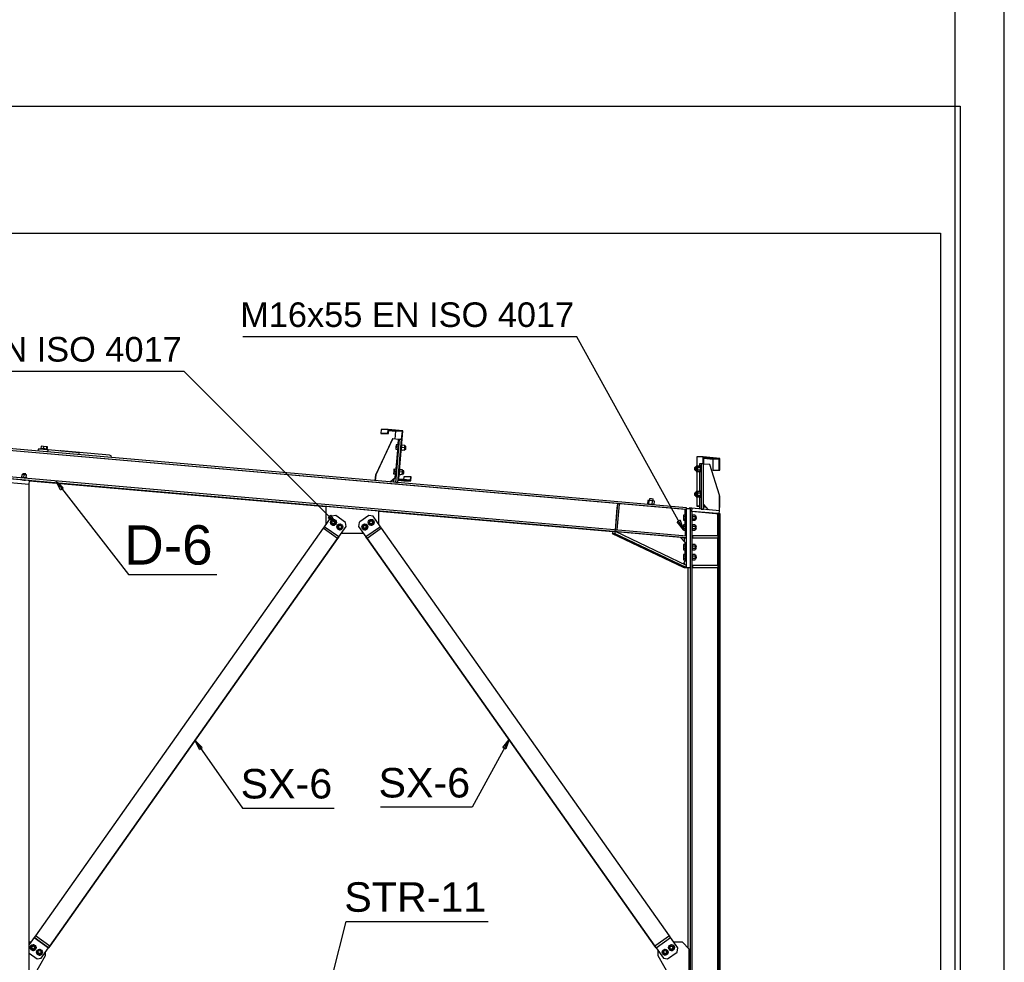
# Paper-space layout 'A0 Advance Steel' of a CAD drawing. Header units: millimetres. Extents: x -21 to 1320, y -7 to 928.
# Tile 108 of 134: x 1180 to 1280, y 519 to 615. Entities that reach past the tile are written whole.
import ezdxf

# ---------------------------------------------------------------- set-up
doc = ezdxf.new("R2010")
doc.units = ezdxf.units.MM
doc.layers.get('0').update_dxf_attribs({"linetype": 'CONTINUOUS'})
for name, color, linetype in [('AS_Belki', 145, 'CONTINUOUS'), ('AS_Blachy', 30, 'CONTINUOUS'), ('AS_Sruby', 9, 'CONTINUOUS')]:
    doc.layers.add(name, color=color, linetype=linetype)
doc.styles.add('Arial', font='arial.ttf', dxfattribs={"height": 150})

psp = doc.layouts.new('A0 Advance Steel')

# ---------------------------------------------------------------- linework, layer by layer
at = {"color": 0, "linetype": 'ByBlock', "lineweight": -2}
for p, q in [((1184.22, 567.27), (1183.74, 568.17)), ((1183.74, 568.17), (1184.49, 567.48)), ((1184.22, 567.27), (1184.49, 567.48)), ((1211.66, 564.68), (1211.42, 564.44)), ((1212.25, 563.85), (1211.42, 564.44)), ((1211.66, 564.68), (1212.25, 563.85)), ((1247.24, 564.17), (1246.95, 564.01)), ((1247.58, 563.21), (1246.95, 564.01)), ((1247.24, 564.17), (1247.58, 563.21)), ((1198.33, 540.88), (1197.9, 541.79)), ((1197.9, 541.79), (1198.61, 541.07)), ((1198.33, 540.88), (1198.61, 541.07)), ((1229.22, 541.08), (1229.84, 541.87)), ((1229.22, 541.08), (1229.51, 540.92)), ((1229.84, 541.87), (1229.51, 540.92))]:
    psp.add_line(p, q, dxfattribs=at)
psp.add_lwpolyline([(1280.22, -6.93), (1280.22, 834.07), (-19.78, 834.07), (-19.78, -6.93), (1280.22, -6.93)])
psp.add_lwpolyline([(1275.22, -1.93), (1275.22, 829.07), (-4.78, 829.07), (-4.78, -1.93)], close=True)
at = {"color": 3, "ltscale": 0.25}
for points in [[(952.14, 452.67), (952.14, 606.27), (1275.74, 606.27), (1275.74, 452.67), (952.14, 452.67)], [(954.14, 454.76), (954.14, 593.36), (1273.74, 593.36), (1273.74, 454.76), (954.14, 454.76)]]:
    psp.add_lwpolyline(points, dxfattribs=at)
at = {"color": 7}
for points in [[(1247.58, 563.21), (1236.72, 582.83), (1202.75, 582.83)], [(1212.25, 563.85), (1196.8, 579.31), (1162.83, 579.31)], [(1183.74, 568.17), (1191.12, 558.67), (1200.12, 558.67)], [(1197.9, 541.79), (1202.72, 534.89), (1212.04, 534.89)], [(1229.84, 541.87), (1226.07, 534.99), (1216.75, 534.99)], [(1211.89, 517.88), (1213.26, 523.37), (1227.7, 523.37)]]:
    psp.add_lwpolyline(points, dxfattribs=at)
at = {"layer": 'AS_Belki', "linetype": 'Continuous', "ltscale": 0.25}
for p, q in [((1247.9, 565.26), (1120.9, 576.34)), ((1247.77, 565.26), (1120.9, 576.33)), ((1247.9, 565.44), (1120.92, 576.52)), ((1247.9, 562.39), (1120.65, 573.49)), ((1247.9, 562.57), (1120.66, 573.67)), ((1216.83, 573.41), (1216.8, 573.01)), ((1216.8, 573.01), (1216.85, 573)), ((1217.52, 573.01), (1216.8, 573.01)), ((1217.55, 573.41), (1216.83, 573.41)), ((1216.85, 573), (1217.57, 573)), ((1217.52, 573.01), (1217.55, 573.41)), ((1217.57, 573), (1217.52, 573.01)), ((1219.04, 573.28), (1217.55, 573.41)), ((1217.57, 573), (1217.6, 573.35)), ((1217.59, 573.29), (1218.28, 573.23)), ((1218.99, 573.23), (1217.6, 573.35)), ((1218.28, 573.23), (1218.21, 572.43)), ((1218.99, 573.23), (1218.28, 573.23)), ((1218.61, 568.34), (1219.04, 573.28)), ((1218.91, 572.38), (1218.99, 573.23)), ((1189.19, 570.78), (1184.25, 571.24)), ((1189.35, 570.72), (1189.19, 570.78)), ((1189.4, 570.6), (1189.35, 570.72)), ((1189.37, 570.55), (1189.4, 570.6)), ((1249.59, 570.61), (1248.93, 570.61)), ((1248.93, 570.61), (1248.93, 569.69)), ((1251.29, 570.46), (1249.59, 570.61)), ((1249.59, 569.92), (1249.59, 570.61)), ((1251.23, 570.4), (1249.65, 570.54)), ((1249.65, 569.88), (1249.65, 570.54)), ((1249.65, 570.48), (1250.58, 570.4)), ((1251.23, 570.4), (1250.58, 570.4)), ((1250.58, 570.4), (1250.58, 569.26)), ((1251.23, 569.26), (1251.23, 570.4)), ((1251.29, 569.26), (1251.29, 570.46)), ((1248.93, 569.15), (1248.93, 567.09)), ((1250.58, 569.26), (1251.23, 569.26)), ((1251.23, 569.26), (1251.29, 569.26)), ((1181.02, 567.81), (1177.82, 568.1)), ((1180.31, 568.28), (1180.29, 568.28)), ((1180.29, 568.28), (1180.34, 568.28)), ((1180.34, 568.28), (1180.47, 568.27)), ((1180.47, 568.27), (1180.6, 568.26)), ((1180.6, 568.26), (1180.65, 568.25)), ((1180.65, 568.25), (1180.63, 568.25)), ((1181.05, 568.2), (1211.2, 565.57)), ((1217.99, 568.29), (1218.11, 568.28)), ((1218.12, 568.3), (1218.01, 568.3)), ((1218.55, 568.24), (1219.15, 568.19)), ((1219.85, 568.19), (1218.56, 568.3)), ((1219.8, 568.24), (1218.61, 568.34)), ((1219.13, 568.59), (1219.11, 568.3)), ((1219.83, 568.59), (1219.13, 568.59)), ((1219.15, 568.19), (1219.85, 568.19)), ((1219.8, 568.24), (1219.83, 568.59)), ((1219.88, 568.58), (1219.83, 568.59)), ((1219.85, 568.19), (1219.88, 568.58)), ((1181.02, 456.28), (1181.02, 567.81)), ((1248.93, 566.56), (1248.93, 565.61)), ((1251.29, 566.66), (1251.24, 566.66)), ((1251.29, 565.46), (1251.29, 566.66)), ((1216.59, 565.1), (1240.43, 563.02)), ((1247.77, 565.26), (1247.9, 565.26)), ((1247.77, 564.7), (1247.77, 565.26)), ((1247.9, 565.26), (1247.9, 565.44)), ((1248.48, 565.09), (1248.3, 565.1)), ((1248.3, 456.28), (1248.3, 565.1)), ((1248.48, 456.28), (1248.48, 565.09)), ((1251.03, 564.85), (1248.48, 565.07)), ((1248.93, 565.61), (1249.2, 565.58)), ((1249.2, 565.61), (1248.93, 565.61)), ((1249.78, 565.59), (1249.62, 565.6)), ((1249.62, 565.55), (1249.84, 565.53)), ((1249.65, 565.66), (1249.65, 565.73)), ((1249.72, 565.66), (1249.65, 565.66)), ((1251.29, 565.46), (1251.24, 565.46)), ((1251.24, 565.46), (1251.29, 565.46)), ((1247.77, 563.71), (1247.77, 564.17)), ((1251.15, 564.85), (1251.03, 564.85)), ((1251.03, 564.85), (1251.03, 562.59)), ((1251.33, 564.84), (1251.15, 564.85)), ((1251.15, 564.85), (1251.15, 456.28)), ((1251.33, 456.28), (1251.33, 564.84)), ((1210.93, 563.36), (1181.65, 521.92)), ((1212.4, 562.32), (1210.93, 563.36)), ((1216.87, 563.36), (1215.4, 562.32)), ((1246.15, 521.92), (1216.87, 563.36)), ((1240.73, 562.99), (1240.74, 562.99)), ((1247.78, 562.58), (1247.78, 563.17)), ((1183.12, 520.88), (1212.4, 562.32)), ((1212.4, 562.32), (1183.12, 520.88)), ((1212.4, 562.32), (1212.4, 562.32)), ((1215.4, 562.32), (1215.4, 562.32)), ((1215.4, 562.32), (1244.68, 520.88)), ((1244.68, 520.88), (1215.4, 562.32)), ((1247.28, 562.42), (1247.64, 562.39)), ((1247.64, 562.39), (1247.9, 562.39)), ((1247.9, 562.39), (1247.9, 562.57)), ((1251.03, 562.39), (1251.03, 559.59)), ((1248.04, 559.39), (1248.04, 520.7)), ((1251.03, 559.39), (1251.03, 517.88)), ((1248.01, 529.94), (1248.04, 529.22)), ((1248.04, 529.94), (1248.01, 529.94)), ((1248.01, 529.94), (1248.01, 526.53)), ((1248.01, 526.53), (1248.04, 525.81))]:
    psp.add_line(p, q, dxfattribs=at)
at = {"layer": 'AS_Belki', "linetype": 'Continuous', "ltscale": 0.25, "extrusion": (-0.71307, 0.067083, 0.697876)}
psp.add_arc((-679.49, 785.49, -806.13), 0.16, 146.5094, 213.036, dxfattribs=at)
at = {"layer": 'AS_Blachy', "linetype": 'Continuous', "ltscale": 0.25}
for p, q in [((1217.99, 572.45), (1216.27, 568.79)), ((1216.29, 568.79), (1218.01, 572.45)), ((1218.01, 572.45), (1217.99, 572.45)), ((1218.6, 572.4), (1218.01, 572.45)), ((1218.33, 568.02), (1218.71, 572.4)), ((1218.53, 568), (1218.91, 572.38)), ((1218.56, 571.9), (1218.6, 572.4)), ((1218.71, 572.4), (1218.6, 572.4)), ((1218.91, 572.38), (1218.71, 572.4)), ((1181.93, 571.42), (1181.91, 571.2)), ((1182.93, 571.11), (1182.95, 571.33)), ((1186.09, 571.04), (1182.95, 571.33)), ((1186.07, 570.83), (1186.09, 571.04)), ((1218.34, 569.41), (1218.51, 571.31)), ((1249.42, 569.92), (1249.2, 569.92)), ((1249.2, 569.92), (1249.2, 569.72)), ((1249.2, 569.12), (1249.2, 567.13)), ((1249.62, 569.92), (1249.42, 569.92)), ((1249.42, 565.31), (1249.42, 569.92)), ((1249.62, 565.31), (1249.62, 569.92)), ((1250.25, 569.83), (1249.62, 569.89)), ((1249.62, 569.89), (1249.62, 569.89)), ((1249.62, 565.79), (1249.62, 569.89)), ((1251.24, 566.74), (1250.25, 569.83)), ((1181.02, 567.81), (1177.82, 568.1)), ((1181.06, 568.21), (1177.86, 568.5)), ((1181.02, 567.81), (1181.06, 568.21)), ((1216.27, 568.79), (1216.22, 568.2)), ((1216.23, 568.2), (1216.29, 568.79)), ((1216.27, 568.79), (1216.29, 568.79)), ((1217.73, 568.07), (1218.26, 568.52)), ((1218.13, 568.4), (1218.09, 568.04)), ((1218.26, 568.52), (1218.29, 568.82)), ((1218.31, 568.02), (1218.33, 568.02)), ((1218.33, 568.02), (1218.53, 568)), ((1218.51, 568), (1218.53, 568)), ((1249.2, 566.53), (1249.2, 565.32)), ((1251.24, 565.14), (1251.24, 566.74)), ((1216.59, 565.11), (1211.2, 565.58)), ((1211.2, 565.58), (1211.2, 563.77)), ((1216.59, 563.77), (1216.59, 565.11)), ((1240.86, 565.85), (1240.63, 563.22)), ((1240.82, 565.44), (1240.66, 563.61)), ((1240.86, 565.84), (1240.82, 565.44)), ((1240.83, 563.2), (1241.06, 565.83)), ((1241.06, 565.83), (1240.86, 565.85)), ((1240.86, 565.85), (1240.86, 565.84)), ((1248.3, 565.34), (1247.9, 565.34)), ((1247.9, 565.34), (1247.9, 565.34)), ((1247.9, 559.39), (1247.9, 565.34)), ((1248.17, 565.39), (1248.16, 565.34)), ((1248.42, 565.39), (1248.17, 565.39)), ((1248.3, 565.1), (1248.3, 565.34)), ((1248.42, 565.39), (1248.4, 565.09)), ((1248.4, 565.09), (1251.23, 564.84)), ((1248.4, 565.09), (1248.4, 565.09)), ((1251.26, 565.14), (1248.42, 565.39)), ((1249.39, 565.31), (1249.42, 565.31)), ((1249.42, 565.31), (1249.62, 565.31)), ((1250.12, 565.24), (1249.62, 565.79)), ((1249.62, 565.79), (1249.62, 565.79)), ((1249.62, 565.77), (1250.1, 565.24)), ((1251.23, 564.84), (1251.26, 565.14)), ((1211.79, 564.58), (1211.34, 563.94)), ((1212.21, 564.65), (1211.79, 564.58)), ((1213.19, 563.96), (1212.21, 564.65)), ((1213.26, 563.54), (1213.19, 563.96)), ((1214.6, 563.96), (1214.53, 563.54)), ((1214.65, 564), (1214.6, 563.96)), ((1215.58, 564.65), (1214.65, 564)), ((1216, 564.58), (1215.58, 564.65)), ((1216.75, 563.52), (1216, 564.58)), ((1251.23, 564.84), (1251.23, 564.84)), ((1211.04, 563.52), (1210.93, 563.36)), ((1211.34, 563.94), (1211.04, 563.52)), ((1212.51, 562.48), (1211.04, 563.52)), ((1211.2, 563.77), (1211.21, 563.76)), ((1212.51, 562.48), (1213.26, 563.54)), ((1213.26, 563.54), (1213.26, 563.54)), ((1214.53, 563.54), (1214.53, 563.54)), ((1214.53, 563.54), (1215.28, 562.48)), ((1216.75, 563.52), (1215.28, 562.48)), ((1216.58, 563.76), (1216.59, 563.77)), ((1216.87, 563.36), (1216.75, 563.52)), ((1240.42, 563.02), (1240.33, 562.84)), ((1240.68, 563.02), (1240.42, 563.02)), ((1240.59, 562.84), (1240.68, 563.02)), ((1240.66, 563.61), (1240.63, 563.21)), ((1240.63, 563.22), (1240.83, 563.2)), ((1240.63, 563.22), (1240.63, 563.21)), ((1240.63, 563.21), (1240.83, 563.2)), ((1247.9, 559.59), (1240.68, 563.02)), ((1247.27, 562.43), (1240.74, 563)), ((1240.74, 563), (1240.74, 563)), ((1240.74, 563), (1240.74, 562.99)), ((1240.74, 562.99), (1240.74, 563)), ((1240.83, 563.2), (1240.83, 563.2)), ((1212.4, 562.32), (1212.51, 562.48)), ((1212.51, 562.48), (1212.4, 562.32)), ((1212.51, 562.48), (1212.51, 562.48)), ((1212.79, 562.87), (1215.01, 562.87)), ((1215.28, 562.48), (1215.28, 562.48)), ((1215.28, 562.48), (1215.4, 562.32)), ((1215.4, 562.32), (1215.28, 562.48)), ((1240.33, 562.84), (1247.56, 559.41)), ((1240.33, 562.84), (1240.59, 562.84)), ((1240.59, 562.84), (1247.82, 559.41)), ((1247.75, 561.91), (1247.27, 562.43)), ((1247.65, 562.39), (1247.65, 562.02)), ((1248.49, 562.59), (1248.48, 562.59)), ((1248.48, 562.39), (1248.49, 562.39)), ((1251.12, 562.59), (1248.49, 562.59)), ((1248.49, 562.59), (1248.49, 562.39)), ((1248.49, 562.39), (1251.12, 562.39)), ((1251.12, 562.39), (1251.12, 562.59)), ((1247.75, 561.7), (1247.75, 561.91)), ((1247.75, 560.7), (1247.75, 561.17)), ((1247.6, 559.74), (1247.75, 560.05)), ((1247.75, 560.05), (1247.75, 560.17)), ((1247.56, 559.41), (1247.82, 559.41)), ((1247.65, 559.83), (1247.65, 559.71)), ((1247.65, 559.41), (1247.65, 559.39)), ((1247.65, 559.39), (1247.9, 559.39)), ((1247.82, 559.41), (1247.9, 559.59)), ((1247.9, 559.39), (1248.3, 559.39)), ((1248.49, 559.59), (1248.48, 559.59)), ((1248.48, 559.39), (1248.49, 559.39)), ((1251.12, 559.59), (1248.49, 559.59)), ((1248.49, 559.59), (1248.49, 559.39)), ((1248.49, 559.39), (1251.12, 559.39)), ((1251.12, 559.39), (1251.12, 559.59)), ((1181.65, 521.92), (1181.53, 521.75)), ((1183.12, 520.88), (1181.65, 521.92)), ((1246.15, 521.92), (1244.68, 520.88)), ((1246.26, 521.75), (1246.15, 521.92)), ((1181.53, 521.75), (1181.02, 521.03)), ((1181.19, 521.27), (1181.02, 521.27)), ((1181.53, 521.75), (1183, 520.71)), ((1181.53, 521.75), (1181.53, 521.75)), ((1183, 520.71), (1181.53, 521.75)), ((1183.12, 520.88), (1183, 520.71)), ((1183.12, 520.88), (1183.12, 520.88)), ((1244.68, 520.88), (1244.68, 520.88)), ((1244.79, 520.71), (1244.68, 520.88)), ((1244.79, 520.71), (1246.26, 521.75)), ((1246.26, 521.75), (1246.26, 521.75)), ((1247.01, 520.69), (1246.26, 521.75)), ((1247.47, 521.27), (1246.6, 521.27)), ((1248.17, 520.57), (1247.47, 521.27)), ((1181.02, 520.15), (1181.83, 519.58)), ((1181.02, 520.15), (1181.83, 519.58)), ((1181.52, 517.88), (1182.67, 519.92)), ((1182.25, 519.65), (1183, 520.71)), ((1182.67, 519.92), (1182.67, 520.24)), ((1183, 520.71), (1183.12, 520.88)), ((1183, 520.71), (1183, 520.71)), ((1183, 520.71), (1183, 520.71)), ((1183, 520.71), (1183, 520.71)), ((1244.68, 520.88), (1244.79, 520.71)), ((1244.79, 520.71), (1244.79, 520.71)), ((1244.79, 520.71), (1244.79, 520.71)), ((1244.79, 520.71), (1244.79, 520.71)), ((1244.79, 520.71), (1245.54, 519.65)), ((1244.98, 520.45), (1244.98, 519.92)), ((1244.98, 519.92), (1246.13, 517.88)), ((1245.96, 519.58), (1246.94, 520.27)), ((1245.96, 519.58), (1246.94, 520.27)), ((1246.94, 520.27), (1247.01, 520.69)), ((1246.94, 520.27), (1247.01, 520.69)), ((1246.94, 520.27), (1246.94, 520.27)), ((1247.01, 520.69), (1247.01, 520.69)), ((1248.17, 518.38), (1248.17, 520.57)), ((1181.83, 519.58), (1182.25, 519.65)), ((1181.83, 519.58), (1182.25, 519.65)), ((1181.83, 519.58), (1181.83, 519.58)), ((1182.25, 519.65), (1182.25, 519.65)), ((1245.54, 519.65), (1245.54, 519.65)), ((1245.54, 519.65), (1245.96, 519.58)), ((1245.54, 519.65), (1245.96, 519.58)), ((1245.96, 519.58), (1245.96, 519.58))]:
    psp.add_line(p, q, dxfattribs=at)
at = {"layer": 'AS_Blachy', "linetype": 'Continuous', "ltscale": 0.25, "extrusion": (-0.086905, -0.996192, 0.006961)}
psp.add_arc((1128.4, 4.68, -671.96), 0.6, 45.7418, 180.7418, dxfattribs=at)
at = {"layer": 'AS_Sruby', "linetype": 'Continuous', "ltscale": 0.25}
for p, q in [((1182.17, 571.46), (1182.16, 571.4)), ((1182.24, 571.7), (1182.21, 571.45)), ((1182.47, 571.68), (1182.24, 571.7)), ((1182.47, 571.68), (1182.45, 571.43)), ((1182.79, 571.65), (1182.47, 571.68)), ((1182.79, 571.65), (1182.77, 571.41)), ((1182.88, 571.64), (1182.79, 571.65)), ((1182.86, 571.4), (1182.88, 571.64)), ((1182.9, 571.34), (1182.91, 571.39)), ((1218.32, 571.63), (1218.31, 571.4)), ((1218.31, 571.4), (1218.51, 571.38)), ((1218.33, 571.4), (1218.31, 571.4)), ((1218.35, 571.86), (1218.32, 571.63)), ((1218.36, 571.63), (1218.33, 571.4)), ((1218.33, 571.4), (1218.53, 571.38)), ((1218.37, 571.86), (1218.35, 571.86)), ((1218.37, 571.86), (1218.36, 571.63)), ((1218.56, 571.61), (1218.36, 571.63)), ((1218.57, 571.84), (1218.37, 571.86)), ((1218.51, 571.38), (1218.53, 571.38)), ((1218.51, 571.31), (1218.57, 571.3)), ((1218.53, 571.38), (1218.56, 571.61)), ((1218.62, 571.9), (1218.56, 571.91)), ((1218.56, 571.61), (1218.57, 571.84)), ((1218.87, 571.28), (1218.88, 571.28)), ((1218.9, 571.35), (1219.19, 571.32)), ((1218.9, 571.34), (1219.17, 571.32)), ((1218.9, 571.33), (1219.02, 571.32)), ((1218.9, 571.33), (1219.04, 571.32)), ((1218.93, 571.88), (1218.92, 571.88)), ((1219.22, 571.55), (1218.93, 571.58)), ((1219.23, 571.78), (1218.94, 571.81)), ((1219.02, 571.32), (1219.04, 571.32)), ((1219.04, 571.32), (1219.05, 571.33)), ((1219.17, 571.32), (1219.19, 571.32)), ((1219.19, 571.32), (1219.22, 571.55)), ((1219.2, 571.39), (1219.32, 571.38)), ((1219.22, 571.55), (1219.23, 571.78)), ((1219.34, 571.7), (1219.23, 571.71)), ((1218.1, 569.14), (1218.09, 568.9)), ((1218.13, 569.37), (1218.1, 569.14)), ((1218.14, 569.14), (1218.11, 568.9)), ((1218.15, 569.37), (1218.13, 569.37)), ((1218.15, 569.37), (1218.14, 569.14)), ((1218.34, 569.12), (1218.14, 569.14)), ((1218.35, 569.35), (1218.15, 569.37)), ((1218.31, 568.89), (1218.34, 569.12)), ((1218.34, 569.12), (1218.35, 569.35)), ((1218.41, 569.41), (1218.35, 569.42)), ((1218.71, 569.38), (1218.7, 569.39)), ((1219, 569.06), (1218.71, 569.09)), ((1219.01, 569.29), (1218.72, 569.32)), ((1218.97, 568.83), (1219, 569.06)), ((1219, 569.06), (1219.01, 569.29)), ((1219.13, 569.21), (1219.01, 569.22)), ((1248.87, 569.58), (1248.76, 569.58)), ((1248.76, 569.26), (1248.87, 569.26)), ((1248.89, 569.69), (1248.87, 569.58)), ((1249, 569.58), (1248.87, 569.58)), ((1248.87, 569.26), (1249, 569.26)), ((1248.87, 569.26), (1248.89, 569.15)), ((1248.89, 569.69), (1248.9, 569.58)), ((1249, 569.69), (1248.89, 569.69)), ((1248.9, 569.26), (1248.89, 569.15)), ((1248.89, 569.15), (1249, 569.15)), ((1249, 569.69), (1248.98, 569.58)), ((1248.98, 569.26), (1249, 569.15)), ((1249, 569.69), (1249.02, 569.56)), ((1249.29, 569.69), (1249, 569.69)), ((1249.02, 569.29), (1249, 569.15)), ((1249, 569.15), (1249.29, 569.15)), ((1249.02, 569.56), (1249.31, 569.56)), ((1249.02, 569.56), (1249.02, 569.29)), ((1249.02, 569.29), (1249.31, 569.29)), ((1249.24, 569.72), (1249.18, 569.72)), ((1249.18, 569.12), (1249.24, 569.12)), ((1249.35, 569.72), (1249.29, 569.72)), ((1249.31, 569.56), (1249.29, 569.69)), ((1249.29, 569.15), (1249.31, 569.29)), ((1249.29, 569.12), (1249.35, 569.12)), ((1249.31, 569.29), (1249.31, 569.56)), ((1180.19, 568.53), (1180.19, 568.48)), ((1180.26, 568.53), (1180.29, 568.82)), ((1180.52, 568.8), (1180.29, 568.82)), ((1180.29, 568.82), (1180.29, 568.82)), ((1180.31, 568.28), (1180.31, 568.28)), ((1180.37, 568.91), (1180.36, 568.82)), ((1180.49, 568.51), (1180.52, 568.8)), ((1180.75, 568.78), (1180.52, 568.8)), ((1180.63, 568.25), (1180.63, 568.25)), ((1180.68, 568.79), (1180.68, 568.88)), ((1180.72, 568.49), (1180.75, 568.78)), ((1180.78, 568.42), (1180.79, 568.48)), ((1218.09, 568.9), (1218.29, 568.89)), ((1218.11, 568.9), (1218.09, 568.9)), ((1218.11, 568.9), (1218.31, 568.89)), ((1218.29, 568.89), (1218.31, 568.89)), ((1218.29, 568.82), (1218.35, 568.81)), ((1218.65, 568.79), (1218.66, 568.79)), ((1218.68, 568.85), (1218.95, 568.83)), ((1218.68, 568.85), (1218.97, 568.83)), ((1218.68, 568.84), (1218.81, 568.83)), ((1218.68, 568.84), (1218.83, 568.83)), ((1218.81, 568.83), (1218.83, 568.83)), ((1218.83, 568.83), (1218.83, 568.84)), ((1218.95, 568.83), (1218.97, 568.83)), ((1218.98, 568.9), (1219.1, 568.89)), ((1248.87, 566.99), (1248.76, 566.99)), ((1248.89, 567.09), (1248.87, 566.99)), ((1249, 566.99), (1248.87, 566.99)), ((1248.89, 567.09), (1248.9, 566.99)), ((1249, 567.09), (1248.89, 567.09)), ((1249, 567.09), (1248.98, 566.99)), ((1249, 567.09), (1249.02, 566.96)), ((1249.29, 567.09), (1249, 567.09)), ((1249.02, 566.96), (1249.31, 566.96)), ((1249.02, 566.96), (1249.02, 566.69)), ((1249.24, 567.13), (1249.18, 567.13)), ((1249.35, 567.13), (1249.29, 567.13)), ((1249.31, 566.96), (1249.29, 567.09)), ((1249.31, 566.69), (1249.31, 566.96)), ((1243.97, 566.18), (1243.94, 565.83)), ((1244.1, 566.17), (1243.97, 566.18)), ((1244.07, 565.82), (1244.1, 566.17)), ((1244.12, 566.37), (1244.1, 566.17)), ((1244.42, 566.15), (1244.1, 566.17)), ((1244.39, 565.79), (1244.42, 566.15)), ((1244.62, 566.13), (1244.42, 566.15)), ((1244.49, 566.14), (1244.51, 566.34)), ((1244.59, 565.77), (1244.62, 566.13)), ((1248.76, 566.67), (1248.87, 566.67)), ((1248.87, 566.67), (1249, 566.67)), ((1248.87, 566.67), (1248.89, 566.56)), ((1248.9, 566.67), (1248.89, 566.56)), ((1248.89, 566.56), (1249, 566.56)), ((1248.98, 566.67), (1249, 566.56)), ((1249.02, 566.69), (1249, 566.56)), ((1249, 566.56), (1249.29, 566.56)), ((1249.02, 566.69), (1249.31, 566.69)), ((1249.18, 566.53), (1249.24, 566.53)), ((1249.29, 566.56), (1249.31, 566.69)), ((1249.29, 566.53), (1249.35, 566.53)), ((1243.9, 565.83), (1243.89, 565.79)), ((1244.63, 565.72), (1244.63, 565.76)), ((1211.73, 563.85), (1211.75, 564.12)), ((1211.75, 564.12), (1211.73, 563.85)), ((1212, 564.23), (1211.75, 564.12)), ((1211.75, 564.12), (1211.75, 564.12)), ((1212.22, 564.08), (1212, 564.23)), ((1212.19, 563.81), (1212.22, 564.08)), ((1215.8, 564.23), (1215.58, 564.08)), ((1215.58, 564.08), (1215.61, 563.81)), ((1216.04, 564.12), (1215.8, 564.23)), ((1216.04, 564.12), (1216.07, 563.85)), ((1216.07, 563.85), (1216.04, 564.12)), ((1216.04, 564.12), (1216.04, 564.12)), ((1247.59, 564.7), (1247.57, 564.57)), ((1247.57, 564.57), (1247.57, 564.3)), ((1247.57, 564.3), (1247.59, 564.17)), ((1247.59, 564.7), (1247.6, 564.57)), ((1247.79, 564.7), (1247.59, 564.7)), ((1247.6, 564.3), (1247.59, 564.17)), ((1247.59, 564.17), (1247.79, 564.17)), ((1247.6, 564.57), (1247.8, 564.57)), ((1247.6, 564.57), (1247.6, 564.3)), ((1247.8, 564.3), (1247.6, 564.3)), ((1247.84, 564.74), (1247.79, 564.74)), ((1247.8, 564.57), (1247.79, 564.7)), ((1247.79, 564.17), (1247.8, 564.3)), ((1247.79, 564.14), (1247.84, 564.14)), ((1247.8, 564.3), (1247.8, 564.57)), ((1248.48, 564.74), (1248.48, 564.74)), ((1248.48, 564.14), (1248.48, 564.14)), ((1248.78, 564.7), (1248.49, 564.7)), ((1248.49, 564.17), (1248.78, 564.17)), ((1248.5, 564.57), (1248.8, 564.57)), ((1248.8, 564.3), (1248.5, 564.3)), ((1248.8, 564.57), (1248.78, 564.7)), ((1248.78, 564.17), (1248.8, 564.3)), ((1248.88, 564.6), (1248.79, 564.6)), ((1248.79, 564.28), (1248.88, 564.28)), ((1248.8, 564.3), (1248.8, 564.57)), ((1211.73, 563.85), (1211.95, 563.7)), ((1211.95, 563.7), (1211.73, 563.85)), ((1211.73, 563.85), (1211.73, 563.85)), ((1211.95, 563.7), (1212.19, 563.81)), ((1212.19, 563.81), (1211.95, 563.7)), ((1211.95, 563.7), (1211.95, 563.7)), ((1212.19, 563.81), (1212.19, 563.81)), ((1212.38, 563.39), (1212.41, 563.66)), ((1212.41, 563.66), (1212.38, 563.39)), ((1212.38, 563.39), (1212.6, 563.24)), ((1212.6, 563.24), (1212.38, 563.39)), ((1212.38, 563.39), (1212.38, 563.39)), ((1212.65, 563.77), (1212.41, 563.66)), ((1212.41, 563.66), (1212.41, 563.66)), ((1212.6, 563.24), (1212.84, 563.35)), ((1212.84, 563.35), (1212.6, 563.24)), ((1212.6, 563.24), (1212.6, 563.24)), ((1212.87, 563.62), (1212.65, 563.77)), ((1212.84, 563.35), (1212.87, 563.62)), ((1212.84, 563.35), (1212.84, 563.35)), ((1215.15, 563.77), (1214.93, 563.62)), ((1214.93, 563.62), (1214.95, 563.35)), ((1214.95, 563.35), (1214.95, 563.35)), ((1214.95, 563.35), (1215.2, 563.24)), ((1215.2, 563.24), (1214.95, 563.35)), ((1215.39, 563.66), (1215.15, 563.77)), ((1215.2, 563.24), (1215.41, 563.39)), ((1215.41, 563.39), (1215.2, 563.24)), ((1215.2, 563.24), (1215.2, 563.24)), ((1215.39, 563.66), (1215.41, 563.39)), ((1215.41, 563.39), (1215.39, 563.66)), ((1215.39, 563.66), (1215.39, 563.66)), ((1215.41, 563.39), (1215.41, 563.39)), ((1215.61, 563.81), (1215.61, 563.81)), ((1215.61, 563.81), (1215.85, 563.7)), ((1215.85, 563.7), (1215.61, 563.81)), ((1215.85, 563.7), (1216.07, 563.85)), ((1216.07, 563.85), (1215.85, 563.7)), ((1215.85, 563.7), (1215.85, 563.7)), ((1216.07, 563.85), (1216.07, 563.85)), ((1247.59, 563.7), (1247.57, 563.57)), ((1247.57, 563.57), (1247.57, 563.3)), ((1247.57, 563.3), (1247.59, 563.17)), ((1247.59, 563.7), (1247.6, 563.57)), ((1247.79, 563.7), (1247.59, 563.7)), ((1247.6, 563.3), (1247.59, 563.17)), ((1247.59, 563.17), (1247.79, 563.17)), ((1247.6, 563.57), (1247.8, 563.57)), ((1247.6, 563.57), (1247.6, 563.3)), ((1247.8, 563.3), (1247.6, 563.3)), ((1247.84, 563.74), (1247.79, 563.74)), ((1247.8, 563.57), (1247.79, 563.7)), ((1247.79, 563.17), (1247.8, 563.3)), ((1247.79, 563.14), (1247.84, 563.14)), ((1247.8, 563.3), (1247.8, 563.57)), ((1248.48, 563.74), (1248.48, 563.74)), ((1248.48, 563.14), (1248.48, 563.14)), ((1248.78, 563.7), (1248.49, 563.7)), ((1248.49, 563.17), (1248.78, 563.17)), ((1248.5, 563.57), (1248.8, 563.57)), ((1248.8, 563.3), (1248.5, 563.3)), ((1248.8, 563.57), (1248.78, 563.7)), ((1248.78, 563.17), (1248.8, 563.3)), ((1248.88, 563.6), (1248.79, 563.6)), ((1248.79, 563.28), (1248.88, 563.28)), ((1248.8, 563.3), (1248.8, 563.57)), ((1247.59, 561.7), (1247.57, 561.57)), ((1247.57, 561.57), (1247.57, 561.3)), ((1247.57, 561.3), (1247.59, 561.17)), ((1247.59, 561.7), (1247.6, 561.57)), ((1247.79, 561.7), (1247.59, 561.7)), ((1247.6, 561.3), (1247.59, 561.17)), ((1247.59, 561.17), (1247.79, 561.17)), ((1247.6, 561.57), (1247.8, 561.57)), ((1247.6, 561.57), (1247.6, 561.3)), ((1247.8, 561.3), (1247.6, 561.3)), ((1247.84, 561.74), (1247.79, 561.74)), ((1247.8, 561.57), (1247.79, 561.7)), ((1247.79, 561.17), (1247.8, 561.3)), ((1247.79, 561.14), (1247.84, 561.14)), ((1247.8, 561.3), (1247.8, 561.57)), ((1248.48, 561.74), (1248.48, 561.74)), ((1248.48, 561.14), (1248.48, 561.14)), ((1248.78, 561.7), (1248.49, 561.7)), ((1248.49, 561.17), (1248.78, 561.17)), ((1248.5, 561.57), (1248.8, 561.57)), ((1248.8, 561.3), (1248.5, 561.3)), ((1248.8, 561.57), (1248.78, 561.7)), ((1248.78, 561.17), (1248.8, 561.3)), ((1248.88, 561.6), (1248.79, 561.6)), ((1248.79, 561.28), (1248.88, 561.28)), ((1248.8, 561.3), (1248.8, 561.57)), ((1247.59, 560.7), (1247.57, 560.57)), ((1247.57, 560.57), (1247.57, 560.3)), ((1247.57, 560.3), (1247.59, 560.17)), ((1247.59, 560.7), (1247.6, 560.57)), ((1247.79, 560.7), (1247.59, 560.7)), ((1247.6, 560.3), (1247.59, 560.17)), ((1247.59, 560.17), (1247.79, 560.17)), ((1247.6, 560.57), (1247.8, 560.57)), ((1247.6, 560.57), (1247.6, 560.3)), ((1247.8, 560.3), (1247.6, 560.3)), ((1247.84, 560.74), (1247.79, 560.74)), ((1247.8, 560.57), (1247.79, 560.7)), ((1247.79, 560.17), (1247.8, 560.3)), ((1247.79, 560.14), (1247.84, 560.14)), ((1247.8, 560.3), (1247.8, 560.57)), ((1248.48, 560.74), (1248.48, 560.74)), ((1248.48, 560.14), (1248.48, 560.14)), ((1248.78, 560.7), (1248.49, 560.7)), ((1248.49, 560.17), (1248.78, 560.17)), ((1248.5, 560.57), (1248.8, 560.57)), ((1248.8, 560.3), (1248.5, 560.3)), ((1248.8, 560.57), (1248.78, 560.7)), ((1248.78, 560.17), (1248.8, 560.3)), ((1248.88, 560.6), (1248.79, 560.6)), ((1248.79, 560.28), (1248.88, 560.28)), ((1248.8, 560.3), (1248.8, 560.57)), ((1181.18, 520.62), (1181.2, 520.88)), ((1181.2, 520.88), (1181.18, 520.62)), ((1181.45, 521), (1181.2, 520.88)), ((1181.2, 520.88), (1181.2, 520.88)), ((1181.66, 520.84), (1181.45, 521)), ((1246.35, 521), (1246.13, 520.84)), ((1246.59, 520.88), (1246.35, 521)), ((1246.59, 520.88), (1246.62, 520.62)), ((1246.62, 520.62), (1246.59, 520.88)), ((1246.59, 520.88), (1246.59, 520.88)), ((1181.18, 520.62), (1181.4, 520.46)), ((1181.4, 520.46), (1181.18, 520.62)), ((1181.18, 520.62), (1181.18, 520.62)), ((1181.4, 520.46), (1181.64, 520.57)), ((1181.64, 520.57), (1181.4, 520.46)), ((1181.4, 520.46), (1181.4, 520.46)), ((1181.64, 520.57), (1181.66, 520.84)), ((1181.64, 520.57), (1181.64, 520.57)), ((1181.83, 520.16), (1181.86, 520.42)), ((1181.86, 520.42), (1181.83, 520.16)), ((1181.83, 520.16), (1182.05, 520)), ((1182.05, 520), (1181.83, 520.16)), ((1181.83, 520.16), (1181.83, 520.16)), ((1182.1, 520.53), (1181.86, 520.42)), ((1181.86, 520.42), (1181.86, 520.42)), ((1182.05, 520), (1182.29, 520.11)), ((1182.29, 520.11), (1182.05, 520)), ((1182.05, 520), (1182.05, 520)), ((1182.32, 520.38), (1182.1, 520.53)), ((1182.29, 520.11), (1182.32, 520.38)), ((1182.29, 520.11), (1182.29, 520.11)), ((1245.7, 520.53), (1245.48, 520.38)), ((1245.48, 520.38), (1245.5, 520.11)), ((1245.5, 520.11), (1245.5, 520.11)), ((1245.5, 520.11), (1245.75, 520)), ((1245.75, 520), (1245.5, 520.11)), ((1245.59, 520.18), (1245.59, 520.18)), ((1245.94, 520.42), (1245.7, 520.53)), ((1245.75, 520), (1245.96, 520.16)), ((1245.96, 520.16), (1245.75, 520)), ((1245.75, 520), (1245.75, 520)), ((1245.85, 520.36), (1245.85, 520.36)), ((1245.94, 520.42), (1245.96, 520.16)), ((1245.96, 520.16), (1245.94, 520.42)), ((1245.94, 520.42), (1245.94, 520.42)), ((1245.96, 520.16), (1245.96, 520.16)), ((1246.13, 520.84), (1246.16, 520.57)), ((1246.16, 520.57), (1246.16, 520.57)), ((1246.16, 520.57), (1246.4, 520.46)), ((1246.4, 520.46), (1246.16, 520.57)), ((1246.24, 520.64), (1246.24, 520.64)), ((1246.4, 520.46), (1246.62, 520.62)), ((1246.62, 520.62), (1246.4, 520.46)), ((1246.4, 520.46), (1246.4, 520.46)), ((1246.51, 520.82), (1246.51, 520.82)), ((1246.62, 520.62), (1246.62, 520.62))]:
    psp.add_line(p, q, dxfattribs=at)
at = {"layer": 'AS_Sruby', "linetype": 'Continuous', "ltscale": 0.25, "extrusion": (-0.996805, -1.07167e-14, 0.079868)}
psp.add_circle((-569.42, 99.74, -1244.77), 0.16, dxfattribs=at)
at = {"layer": 'AS_Sruby', "linetype": 'Continuous', "ltscale": 0.25, "extrusion": (-0.996805, -2.13967e-15, 0.079868)}
psp.add_circle((-569.42, 99.75, -1244.88), 0.16, dxfattribs=at)
at = {"layer": 'AS_Sruby', "linetype": 'Continuous', "ltscale": 0.25, "extrusion": (-0.996805, -9.30333e-15, 0.079868)}
psp.add_circle((-566.83, 99.74, -1244.77), 0.16, dxfattribs=at)
at = {"layer": 'AS_Sruby', "linetype": 'Continuous', "ltscale": 0.25, "extrusion": (-0.996805, -1.96372e-17, 0.079868)}
psp.add_circle((-566.83, 99.75, -1244.88), 0.16, dxfattribs=at)
at = {"layer": 'AS_Sruby', "linetype": 'Continuous', "ltscale": 0.25, "extrusion": (0.00087149, 0.001469, 0.999999)}
for centre, radius in [((1211.97, 563.96, 1.88), 0.3), ((1211.97, 563.96, 1.88), 0.16), ((1212.62, 563.5, 1.88), 0.3), ((1212.63, 563.5, 1.88), 0.16), ((1181.42, 520.73, 1.79), 0.3), ((1181.42, 520.73, 1.79), 0.16), ((1182.07, 520.26, 1.79), 0.3), ((1182.07, 520.27, 1.79), 0.16)]:
    psp.add_circle(centre, radius, dxfattribs=at)
at = {"layer": 'AS_Sruby', "linetype": 'Continuous', "ltscale": 0.25, "extrusion": (-0.00087149, 0.001469, 0.999999)}
for centre, radius in [((1215.82, 563.97, -0.23), 0.3), ((1215.82, 563.97, -0.23), 0.16), ((1215.17, 563.51, -0.23), 0.3), ((1215.17, 563.51, -0.23), 0.16), ((1246.37, 520.73, -0.32), 0.3), ((1246.37, 520.73, -0.32), 0.16), ((1245.72, 520.27, -0.32), 0.3), ((1245.72, 520.27, -0.32), 0.16)]:
    psp.add_circle(centre, radius, dxfattribs=at)
at = {"layer": 'AS_Sruby', "linetype": 'Continuous', "ltscale": 0.25, "extrusion": (-0.086905, -0.996192, 0.006961)}
for centre, radius, start, end in [((1128.4, 4.68, -672.02), 0.37, 0.7418, 180.7418), ((1190.39, 4.68, -672.33), 0.2, 352.6316, 172.6316), ((1190.39, 4.68, -671.77), 0.37, 3.8816, 183.8816)]:
    psp.add_arc(centre, radius, start, end, dxfattribs=at)
at = {"layer": 'AS_Sruby', "linetype": 'Continuous', "ltscale": 0.25, "extrusion": (-0.993012, 0.087156, 0.079564)}
for centre, radius, start, end in [((-675.96, 92.6, -1160.2), 0.3, 321.1736, 218.8357), ((-675.96, 92.61, -1160.26), 0.3, 0.4001, 180.4001), ((-675.96, 92.63, -1160.57), 0.3, 0.4001, 180.4001), ((-675.96, 92.67, -1161), 0.16, 0.4001, 180.4001), ((-673.46, 92.6, -1160.2), 0.3, 321.1736, 218.8357), ((-673.46, 92.61, -1160.26), 0.3, 0.4001, 180.4001), ((-673.46, 92.63, -1160.57), 0.3, 0.4001, 180.4001), ((-673.46, 92.67, -1161), 0.16, 0.4001, 180.4001)]:
    psp.add_arc(centre, radius, start, end, dxfattribs=at)
at = {"layer": 'AS_Sruby', "linetype": 'Continuous', "ltscale": 0.25, "extrusion": (-0.996805, -4.27903e-15, 0.079868)}
psp.add_arc((-569.42, 99.76, -1245.01), 0.16, 0, 180, dxfattribs=at)
at = {"layer": 'AS_Sruby', "linetype": 'Continuous', "ltscale": 0.25, "extrusion": (-0.996805, -9.12198e-15, 0.079868)}
for start, end in [(153.5834, 206.4166), (333.5834, 26.4166)]:
    psp.add_arc((-569.42, 99.77, -1245.19), 0.3, start, end, dxfattribs=at)
at = {"layer": 'AS_Sruby', "linetype": 'Continuous', "ltscale": 0.25, "extrusion": (-0.996805, -2.6211e-15, 0.079868)}
for centre, start, end in [((-569.42, 99.77, -1245.25), 153.5834, 180), ((-569.42, 99.77, -1245.25), 0, 26.4166), ((-569.42, 99.78, -1245.36), 0, 180)]:
    psp.add_arc(centre, 0.3, start, end, dxfattribs=at)
at = {"layer": 'AS_Sruby', "linetype": 'Continuous', "ltscale": 0.25, "extrusion": (-0.996805, -2.40545e-15, 0.079868)}
psp.add_arc((-569.42, 99.78, -1245.3), 0.3, 333.5834, 206.4166, dxfattribs=at)
at = {"layer": 'AS_Sruby', "linetype": 'Continuous', "ltscale": 0.25, "extrusion": (-0.08915, -0.995994, 0.006957)}
for centre, radius in [((1125.11, 4.67, -671.47), 0.3), ((1125.11, 4.67, -671.86), 0.16)]:
    psp.add_arc(centre, radius, 359.997, 179.997, dxfattribs=at)
at = {"layer": 'AS_Sruby', "linetype": 'Continuous', "ltscale": 0.25, "extrusion": (-0.996805, -1.13845e-14, 0.079868)}
psp.add_arc((-566.83, 99.76, -1245.01), 0.16, 0, 180, dxfattribs=at)
at = {"layer": 'AS_Sruby', "linetype": 'Continuous', "ltscale": 0.25, "extrusion": (-0.996805, -7.26316e-16, 0.079868)}
for start, end in [(153.5834, 206.4166), (333.5834, 26.4166)]:
    psp.add_arc((-566.83, 99.77, -1245.19), 0.3, start, end, dxfattribs=at)
at = {"layer": 'AS_Sruby', "linetype": 'Continuous', "ltscale": 0.25, "extrusion": (-0.996805, 4.95803e-15, 0.079868)}
for centre, start, end in [((-566.83, 99.77, -1245.25), 153.5834, 180), ((-566.83, 99.78, -1245.36), 0, 180), ((-566.83, 99.77, -1245.25), 0, 26.4166)]:
    psp.add_arc(centre, 0.3, start, end, dxfattribs=at)
at = {"layer": 'AS_Sruby', "linetype": 'Continuous', "ltscale": 0.25, "extrusion": (-0.996805, 4.31108e-15, 0.079868)}
psp.add_arc((-566.83, 99.78, -1245.3), 0.3, 333.5834, 206.4166, dxfattribs=at)
at = {"layer": 'AS_Sruby', "linetype": 'Continuous', "ltscale": 0.25, "extrusion": (0.00087149, 0.001469, 0.999999)}
for centre, radius in [((1211.97, 563.96, 1.88), 0.3), ((1211.97, 563.96, 1.88), 0.16), ((1212.62, 563.5, 1.88), 0.3), ((1212.63, 563.5, 1.88), 0.16), ((1181.42, 520.73, 1.79), 0.3), ((1181.42, 520.73, 1.79), 0.16), ((1182.07, 520.26, 1.79), 0.3), ((1182.07, 520.27, 1.79), 0.16)]:
    psp.add_arc(centre, radius, 144.7556, 324.7556, dxfattribs=at)
at = {"layer": 'AS_Sruby', "linetype": 'Continuous', "ltscale": 0.25, "extrusion": (-0.00087149, 0.001469, 0.999999)}
for centre, radius in [((1215.82, 563.97, -0.23), 0.3), ((1215.82, 563.97, -0.23), 0.16), ((1215.17, 563.51, -0.23), 0.3), ((1215.17, 563.51, -0.23), 0.16), ((1246.37, 520.73, -0.32), 0.3), ((1245.72, 520.27, -0.32), 0.3), ((1245.72, 520.27, -0.32), 0.16), ((1246.37, 520.73, -0.32), 0.16)]:
    psp.add_arc(centre, radius, 215.2444, 35.2444, dxfattribs=at)
at = {"layer": 'AS_Sruby', "linetype": 'Continuous', "ltscale": 0.25, "extrusion": (-0.996805, -1.41594e-14, 0.079868)}
for centre in [(-564.44, 99.66, -1243.8), (-561.44, 99.66, -1243.8)]:
    psp.add_arc(centre, 0.3, 333.5834, 206.4166, dxfattribs=at)
at = {"layer": 'AS_Sruby', "linetype": 'Continuous', "ltscale": 0.25, "extrusion": (-0.996805, -1.2095e-14, 0.079868)}
for centre in [(-564.44, 99.66, -1243.86), (-564.44, 99.71, -1244.49), (-563.44, 99.66, -1243.86), (-563.44, 99.71, -1244.49), (-561.44, 99.66, -1243.86), (-561.44, 99.71, -1244.49), (-560.44, 99.66, -1243.86), (-560.44, 99.71, -1244.49)]:
    psp.add_arc(centre, 0.3, 0, 180, dxfattribs=at)
at = {"layer": 'AS_Sruby', "linetype": 'Continuous', "ltscale": 0.25, "extrusion": (-0.996805, -1.49372e-14, 0.079868)}
for centre in [(-564.44, 99.75, -1244.89), (-563.44, 99.75, -1244.89), (-561.44, 99.75, -1244.89), (-560.44, 99.75, -1244.89)]:
    psp.add_arc(centre, 0.16, 0, 180, dxfattribs=at)
at = {"layer": 'AS_Sruby', "linetype": 'Continuous', "ltscale": 0.25, "extrusion": (-0.996805, -1.08011e-14, 0.079868)}
for centre in [(-563.44, 99.66, -1243.8), (-560.44, 99.66, -1243.8)]:
    psp.add_arc(centre, 0.3, 333.5834, 206.4166, dxfattribs=at)

# ---------------------------------------------------------------- texts
at = {"color": 7, "style": 'Arial'}
for s, height, p in [('M16x55 EN ISO 4017', 2.5, (1202.49, 583.83)), ('M16x45 EN ISO 4017', 2.5, (1162.57, 580.31)), ('D-6', 4, (1190.68, 559.67)), ('SX-6', 3, (1202.53, 535.89)), ('SX-6', 3, (1216.56, 535.99)), ('STR-11', 3, (1213.08, 524.37))]:
    psp.add_text(s, height=height, dxfattribs=at).set_placement(p)

doc.saveas('drawing.dxf')
